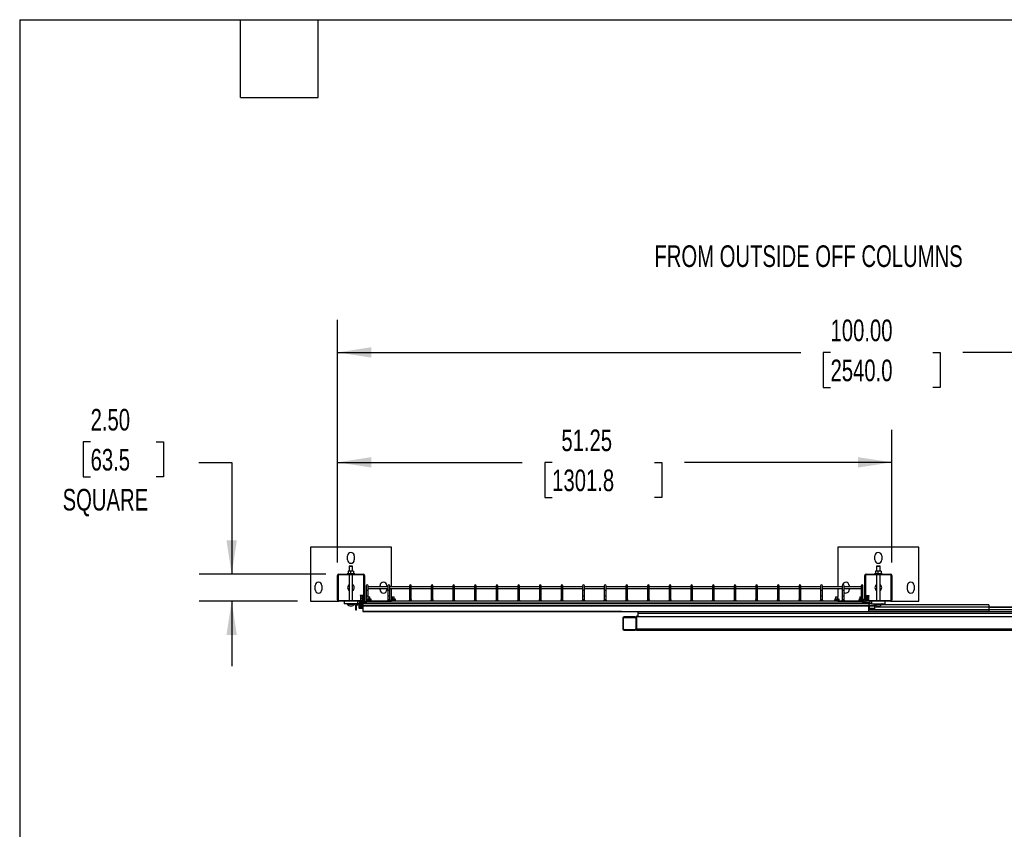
# Model space of a CAD drawing. Header units: inches. Extents: x 0.2 to 10.8, y 0.2 to 8.2.
# Tile 15 of 42: x 0.2 to 4, y 5.1 to 8.2. Entities that reach past the tile are written whole.
import ezdxf

# ---------------------------------------------------------------- set-up
doc = ezdxf.new("R2010")
doc.units = ezdxf.units.IN
doc.header["$MEASUREMENT"] = 0
doc.layers.add('DIMENSIONS', color=140, linetype='Continuous', lineweight=25)
doc.layers.add('TEXT', color=140, linetype='Continuous', lineweight=25)
doc.styles.add('SLDTEXTSTYLE0', font='TXT', dxfattribs={"width": 0.7})
doc.dimstyles.new('SLDDIMSTYLE0', dxfattribs={"dimtxt": 0.084961, "dimasz": 0.13, "dimexe": 0, "dimexo": 0.0625, "dimgap": 0.02124, "dimtad": 0, "dimtih": 1, "dimtoh": 1, "dimlfac": 24, "dimrnd": 1e-09, "dimzin": 12, "dimdsep": 46, "dimtxsty": 'SLDTEXTSTYLE0', "dimsah": 1, "dimcen": 0.09, "dimadec": 0, "dimazin": 3, "dimtfac": 1, "dimtofl": 0, "dimtmove": 0, "dimatfit": 3, "dimfxl": 0, "dimfrac": 2, "dimtolj": 1, "dimtzin": 12, "dimarcsym": 0})
doc.dimstyles.new('SLDDIMSTYLE1', dxfattribs={"dimtxt": 0.084961, "dimasz": 0.13, "dimexe": 0, "dimexo": 0.0625, "dimgap": 0.02124, "dimtad": 0, "dimtih": 1, "dimtoh": 1, "dimlfac": 24, "dimrnd": 1e-09, "dimzin": 4, "dimdsep": 46, "dimtxsty": 'SLDTEXTSTYLE0', "dimsah": 1, "dimcen": 0.09, "dimadec": 0, "dimazin": 1, "dimtfac": 1, "dimtmove": 0, "dimatfit": 0, "dimfxl": 0, "dimfrac": 2, "dimtolj": 1, "dimtzin": 12, "dimarcsym": 0})
doc.dimstyles.new('SLDDIMSTYLE3', dxfattribs={"dimtxt": 0.084961, "dimasz": 0.13, "dimexe": 0, "dimexo": 0.0625, "dimgap": 0.02124, "dimtad": 0, "dimtih": 1, "dimtoh": 1, "dimlfac": 24, "dimrnd": 1e-09, "dimzin": 4, "dimdsep": 46, "dimtxsty": 'SLDTEXTSTYLE0', "dimsah": 1, "dimcen": 0.09, "dimadec": 0, "dimazin": 1, "dimtfac": 1, "dimtofl": 0, "dimtmove": 0, "dimatfit": 3, "dimfxl": 0, "dimfrac": 2, "dimtolj": 1, "dimtzin": 12, "dimarcsym": 0})

# ---------------------------------------------------------------- blocks, each defined once
blk = doc.blocks.new('_D_9')
at = {"layer": 'DIMENSIONS'}
for p, q in [((1.4739, 6.1599), (1.4739, 6.6703)), ((3.6093, 6.1599), (3.6093, 6.6703)), ((1.4739, 6.5453), (2.186, 6.5453)), ((2.3011, 6.5453), (2.2726, 6.5453)), ((2.2726, 6.5453), (2.2726, 6.4103)), ((2.695, 6.5453), (2.7235, 6.5453)), ((2.7235, 6.5453), (2.7235, 6.4103)), ((3.6093, 6.5453), (2.8101, 6.5453)), ((2.2726, 6.4103), (2.3011, 6.4103)), ((2.7235, 6.4103), (2.695, 6.4103))]:
    blk.add_line(p, q, dxfattribs=at)
for points in [[(1.4739, 6.5453), (1.6039, 6.5253), (1.6039, 6.5653)], [(3.6093, 6.5453), (3.4793, 6.5653), (3.4793, 6.5253)]]:
    blk.add_solid(points, dxfattribs=at)
at = {"layer": 'DIMENSIONS', "char_height": 0.08333, "attachment_point": 1, "style": 'SLDTEXTSTYLE0'}
for s, insert in [('51.25', (2.3365, 6.6718)), ('1301.8', (2.3011, 6.5177))]:
    blk.add_mtext(s, dxfattribs=dict(at, insert=insert))
blk = doc.blocks.new('_D_10')
at = {"layer": 'DIMENSIONS'}
for p, q in [((1.4739, 6.1599), (1.4739, 7.0937)), ((5.6405, 6.1599), (5.6405, 7.0937)), ((1.4739, 6.9687), (3.2582, 6.9687)), ((3.3733, 6.9687), (3.3448, 6.9687)), ((3.3448, 6.9687), (3.3448, 6.8337)), ((3.7671, 6.9687), (3.7957, 6.9687)), ((3.7957, 6.9687), (3.7957, 6.8337)), ((5.6405, 6.9687), (3.8823, 6.9687)), ((3.3448, 6.8337), (3.3733, 6.8337)), ((3.7957, 6.8337), (3.7671, 6.8337))]:
    blk.add_line(p, q, dxfattribs=at)
for points in [[(1.4739, 6.9687), (1.6039, 6.9487), (1.6039, 6.9887)], [(5.6405, 6.9687), (5.5105, 6.9887), (5.5105, 6.9487)]]:
    blk.add_solid(points, dxfattribs=at)
at = {"layer": 'DIMENSIONS', "char_height": 0.08333, "attachment_point": 1, "style": 'SLDTEXTSTYLE0'}
for s, insert in [('100.00', (3.3733, 7.0952)), ('2540.0', (3.3733, 6.9411))]:
    blk.add_mtext(s, dxfattribs=dict(at, insert=insert))
blk = doc.blocks.new('_D_11')
at = {"layer": 'DIMENSIONS'}
for p, q in [((0.5232, 6.6248), (0.4947, 6.6248)), ((0.4947, 6.6248), (0.4947, 6.4898)), ((0.7757, 6.6248), (0.8042, 6.6248)), ((0.8042, 6.6248), (0.8042, 6.4898)), ((0.9406, 6.5453), (1.0665, 6.5453)), ((1.0665, 6.5453), (1.0665, 6.1149)), ((0.4947, 6.4898), (0.5232, 6.4898)), ((0.8042, 6.4898), (0.7757, 6.4898)), ((1.4289, 6.1149), (0.9415, 6.1149)), ((1.3197, 6.0107), (0.9415, 6.0107)), ((1.0665, 6.0107), (1.0665, 5.7607))]:
    blk.add_line(p, q, dxfattribs=at)
for points in [[(1.0665, 6.1149), (1.0865, 6.2449), (1.0465, 6.2449)], [(1.0665, 6.0107), (1.0465, 5.8807), (1.0865, 5.8807)]]:
    blk.add_solid(points, dxfattribs=at)
at = {"layer": 'DIMENSIONS', "char_height": 0.08333, "attachment_point": 1, "style": 'SLDTEXTSTYLE0'}
for s, insert in [('2.50', (0.5232, 6.7512)), ('63.5', (0.5232, 6.5972)), ('SQUARE', (0.4153, 6.4431))]:
    blk.add_mtext(s, dxfattribs=dict(at, insert=insert))

msp = doc.modelspace()

# ---------------------------------------------------------------- linework, layer by layer
for p, q in [((1.68219, 6.21904), (1.36969, 6.21904)), ((1.36969, 6.21904), (1.36969, 6.0107)), ((1.51292, 6.16956), (1.51292, 6.18518)), ((1.53897, 6.18518), (1.53897, 6.16956)), ((1.68219, 6.06654), (1.68219, 6.21904)), ((3.71344, 6.21904), (3.40094, 6.21904)), ((3.40094, 6.21904), (3.40094, 6.06654)), ((3.54417, 6.16956), (3.54417, 6.18518)), ((3.57022, 6.18518), (3.57022, 6.16956)), ((3.71344, 6.0107), (3.71344, 6.21904)), ((1.5206, 6.14612), (1.51935, 6.14487)), ((1.51935, 6.14487), (1.51935, 6.12659)), ((1.52594, 6.14487), (1.51935, 6.14487)), ((1.5206, 6.14612), (1.52594, 6.14612)), ((1.52594, 6.14612), (1.53129, 6.14612)), ((1.53254, 6.14487), (1.52594, 6.14487)), ((1.53254, 6.14487), (1.53129, 6.14612)), ((1.53254, 6.12659), (1.53254, 6.14487)), ((3.55185, 6.14612), (3.5506, 6.14487)), ((3.5506, 6.14487), (3.5506, 6.12659)), ((3.55719, 6.14487), (3.5506, 6.14487)), ((3.55185, 6.14612), (3.55719, 6.14612)), ((3.55719, 6.14612), (3.56254, 6.14612)), ((3.56379, 6.14487), (3.55719, 6.14487)), ((3.56379, 6.14487), (3.56254, 6.14612)), ((3.56379, 6.12659), (3.56379, 6.14487)), ((1.47386, 6.0157), (1.47386, 6.10987)), ((1.47628, 6.10987), (1.47628, 6.0157)), ((1.47886, 6.11487), (1.57303, 6.11487)), ((1.57303, 6.11245), (1.47886, 6.11245)), ((1.51162, 6.11654), (1.51162, 6.11487)), ((1.54027, 6.11654), (1.51162, 6.11654)), ((1.52074, 6.12659), (1.51553, 6.12659)), ((1.51553, 6.12566), (1.51553, 6.11654)), ((1.51935, 6.11245), (1.51935, 6.01312)), ((1.53115, 6.12659), (1.52074, 6.12659)), ((1.52594, 6.11654), (1.52594, 6.12566)), ((1.53636, 6.12659), (1.53115, 6.12659)), ((1.53254, 6.01312), (1.53254, 6.11245)), ((1.53636, 6.12566), (1.53636, 6.11654)), ((1.54027, 6.11487), (1.54027, 6.11654)), ((1.57561, 6.0157), (1.57561, 6.10987)), ((1.57803, 6.10987), (1.57803, 6.0157)), ((3.50511, 6.0157), (3.50511, 6.10987)), ((3.50753, 6.10987), (3.50753, 6.0157)), ((3.51011, 6.11487), (3.60428, 6.11487)), ((3.60428, 6.11245), (3.51011, 6.11245)), ((3.54287, 6.11654), (3.54287, 6.11487)), ((3.57152, 6.11654), (3.54287, 6.11654)), ((3.55199, 6.12659), (3.54678, 6.12659)), ((3.54678, 6.12566), (3.54678, 6.11654)), ((3.5506, 6.11245), (3.5506, 6.01312)), ((3.5624, 6.12659), (3.55199, 6.12659)), ((3.55719, 6.11654), (3.55719, 6.12566)), ((3.56761, 6.12659), (3.5624, 6.12659)), ((3.56379, 6.01312), (3.56379, 6.11245)), ((3.56761, 6.12566), (3.56761, 6.11654)), ((3.57152, 6.11487), (3.57152, 6.11654)), ((3.60686, 6.0157), (3.60686, 6.10987)), ((3.60928, 6.10987), (3.60928, 6.0157)), ((1.38792, 6.05498), (1.38792, 6.0706)), ((1.41397, 6.0706), (1.41397, 6.05498)), ((1.58511, 6.06987), (1.58511, 6.0535)), ((1.59178, 6.0535), (1.59178, 6.06987)), ((1.63792, 6.06654), (1.63792, 6.0706)), ((1.66397, 6.0706), (1.66397, 6.06654)), ((1.66844, 6.06987), (1.66844, 6.0535)), ((1.67511, 6.0535), (1.67511, 6.06987)), ((1.75178, 6.06987), (1.75178, 6.0535)), ((1.75844, 6.0535), (1.75844, 6.06987)), ((1.83511, 6.06987), (1.83511, 6.0535)), ((1.84178, 6.0535), (1.84178, 6.06987)), ((1.91844, 6.06987), (1.91844, 6.0535)), ((1.92511, 6.0535), (1.92511, 6.06987)), ((2.00178, 6.06987), (2.00178, 6.0535)), ((2.00844, 6.0535), (2.00844, 6.06987)), ((2.08511, 6.06987), (2.08511, 6.0535)), ((2.09178, 6.0535), (2.09178, 6.06987)), ((2.16844, 6.06987), (2.16844, 6.0535)), ((2.17511, 6.0535), (2.17511, 6.06987)), ((2.25178, 6.06987), (2.25178, 6.0535)), ((2.25844, 6.0535), (2.25844, 6.06987)), ((2.33511, 6.06987), (2.33511, 6.0535)), ((2.34178, 6.0535), (2.34178, 6.06987)), ((2.41844, 6.06987), (2.41844, 6.0535)), ((2.42511, 6.0535), (2.42511, 6.06987)), ((2.50178, 6.06987), (2.50178, 6.0535)), ((2.50844, 6.0535), (2.50844, 6.06987)), ((2.58511, 6.06987), (2.58511, 6.0535)), ((2.59178, 6.0535), (2.59178, 6.06987)), ((2.66844, 6.06987), (2.66844, 6.0535)), ((2.67511, 6.0535), (2.67511, 6.06987)), ((2.75178, 6.06987), (2.75178, 6.0535)), ((2.75844, 6.0535), (2.75844, 6.06987)), ((2.83511, 6.06987), (2.83511, 6.0535)), ((2.84178, 6.0535), (2.84178, 6.06987)), ((2.91844, 6.06987), (2.91844, 6.0535)), ((2.92511, 6.0535), (2.92511, 6.06987)), ((3.00178, 6.06987), (3.00178, 6.0535)), ((3.00844, 6.0535), (3.00844, 6.06987)), ((3.08511, 6.06987), (3.08511, 6.0535)), ((3.09178, 6.0535), (3.09178, 6.06987)), ((3.16844, 6.06987), (3.16844, 6.0535)), ((3.17511, 6.0535), (3.17511, 6.06987)), ((3.25178, 6.06987), (3.25178, 6.0535)), ((3.25844, 6.0535), (3.25844, 6.06987)), ((3.33511, 6.06987), (3.33511, 6.0535)), ((3.34178, 6.0535), (3.34178, 6.06987)), ((3.41844, 6.06987), (3.41844, 6.0535)), ((3.42511, 6.0535), (3.42511, 6.06987)), ((3.44522, 6.0706), (3.44522, 6.06654)), ((3.49136, 6.06987), (3.49136, 6.0535)), ((3.49803, 6.0535), (3.49803, 6.06987)), ((3.66917, 6.05498), (3.66917, 6.0706)), ((3.69522, 6.0706), (3.69522, 6.05498)), ((1.56227, 6.03253), (1.5614, 6.03234)), ((1.5614, 6.03234), (1.56244, 6.02765)), ((1.5714, 6.03234), (1.5614, 6.03234)), ((1.57054, 6.03253), (1.56227, 6.03253)), ((1.5714, 6.03234), (1.57054, 6.03253)), ((1.57091, 6.03008), (1.5714, 6.03234)), ((1.58511, 6.0535), (1.58511, 6.03087)), ((1.58511, 6.0535), (1.58844, 6.0535)), ((1.58511, 6.03087), (1.58511, 6.01441)), ((1.58511, 6.03087), (1.58844, 6.03087)), ((1.58844, 6.0535), (1.59178, 6.0535)), ((1.58844, 6.03087), (1.59178, 6.03087)), ((1.66844, 6.06654), (1.59178, 6.06654)), ((1.59178, 6.05987), (1.66844, 6.05987)), ((1.59178, 6.03087), (1.59178, 6.0535)), ((1.59178, 6.01441), (1.59178, 6.03087)), ((1.63792, 6.05498), (1.63792, 6.05987)), ((1.66397, 6.05987), (1.66397, 6.05498)), ((1.66844, 6.0535), (1.66844, 6.03087)), ((1.66844, 6.0535), (1.67178, 6.0535)), ((1.66844, 6.03087), (1.66844, 6.01441)), ((1.66844, 6.03087), (1.67178, 6.03087)), ((1.67178, 6.0535), (1.67511, 6.0535)), ((1.67178, 6.03087), (1.67511, 6.03087)), ((1.75178, 6.06654), (1.67511, 6.06654)), ((1.67511, 6.05987), (1.75178, 6.05987)), ((1.67511, 6.03087), (1.67511, 6.0535)), ((1.67511, 6.01441), (1.67511, 6.03087)), ((1.68219, 6.01982), (1.68219, 6.05987)), ((1.75178, 6.0535), (1.75178, 6.03087)), ((1.75178, 6.0535), (1.75511, 6.0535)), ((1.75178, 6.03087), (1.75178, 6.01441)), ((1.75178, 6.03087), (1.75511, 6.03087)), ((1.75511, 6.0535), (1.75844, 6.0535)), ((1.75511, 6.03087), (1.75844, 6.03087)), ((1.83511, 6.06654), (1.75844, 6.06654)), ((1.75844, 6.05987), (1.83511, 6.05987)), ((1.75844, 6.03087), (1.75844, 6.0535)), ((1.75844, 6.01441), (1.75844, 6.03087)), ((1.83511, 6.0535), (1.83511, 6.03087)), ((1.83511, 6.0535), (1.83844, 6.0535)), ((1.83511, 6.03087), (1.83511, 6.01441)), ((1.83511, 6.03087), (1.83844, 6.03087)), ((1.83844, 6.0535), (1.84178, 6.0535)), ((1.83844, 6.03087), (1.84178, 6.03087)), ((1.91844, 6.06654), (1.84178, 6.06654)), ((1.84178, 6.05987), (1.91844, 6.05987)), ((1.84178, 6.03087), (1.84178, 6.0535)), ((1.84178, 6.01441), (1.84178, 6.03087)), ((1.91844, 6.0535), (1.91844, 6.03087)), ((1.91844, 6.0535), (1.92178, 6.0535)), ((1.91844, 6.03087), (1.91844, 6.01441)), ((1.91844, 6.03087), (1.92178, 6.03087)), ((1.92178, 6.0535), (1.92511, 6.0535)), ((1.92178, 6.03087), (1.92511, 6.03087)), ((2.00178, 6.06654), (1.92511, 6.06654)), ((1.92511, 6.05987), (2.00178, 6.05987)), ((1.92511, 6.03087), (1.92511, 6.0535)), ((1.92511, 6.01441), (1.92511, 6.03087)), ((2.00178, 6.0535), (2.00178, 6.03087)), ((2.00178, 6.0535), (2.00511, 6.0535)), ((2.00178, 6.03087), (2.00178, 6.01441)), ((2.00178, 6.03087), (2.00511, 6.03087)), ((2.00511, 6.0535), (2.00844, 6.0535)), ((2.00511, 6.03087), (2.00844, 6.03087)), ((2.08511, 6.06654), (2.00844, 6.06654)), ((2.00844, 6.05987), (2.08511, 6.05987)), ((2.00844, 6.03087), (2.00844, 6.0535)), ((2.00844, 6.01441), (2.00844, 6.03087)), ((2.08511, 6.0535), (2.08511, 6.03087)), ((2.08511, 6.0535), (2.08844, 6.0535)), ((2.08511, 6.03087), (2.08511, 6.01441)), ((2.08511, 6.03087), (2.08844, 6.03087)), ((2.08844, 6.0535), (2.09178, 6.0535)), ((2.08844, 6.03087), (2.09178, 6.03087)), ((2.16844, 6.06654), (2.09178, 6.06654)), ((2.09178, 6.05987), (2.16844, 6.05987)), ((2.09178, 6.03087), (2.09178, 6.0535)), ((2.09178, 6.01441), (2.09178, 6.03087)), ((2.16844, 6.0535), (2.16844, 6.03087)), ((2.16844, 6.0535), (2.17178, 6.0535)), ((2.16844, 6.03087), (2.16844, 6.01441)), ((2.16844, 6.03087), (2.17178, 6.03087)), ((2.17178, 6.0535), (2.17511, 6.0535)), ((2.17178, 6.03087), (2.17511, 6.03087)), ((2.25178, 6.06654), (2.17511, 6.06654)), ((2.17511, 6.05987), (2.25178, 6.05987)), ((2.17511, 6.03087), (2.17511, 6.0535)), ((2.17511, 6.01441), (2.17511, 6.03087)), ((2.25178, 6.0535), (2.25178, 6.03087)), ((2.25178, 6.0535), (2.25511, 6.0535)), ((2.25178, 6.03087), (2.25178, 6.01441)), ((2.25178, 6.03087), (2.25511, 6.03087)), ((2.25511, 6.0535), (2.25844, 6.0535)), ((2.25511, 6.03087), (2.25844, 6.03087)), ((2.33511, 6.06654), (2.25844, 6.06654)), ((2.25844, 6.05987), (2.33511, 6.05987)), ((2.25844, 6.03087), (2.25844, 6.0535)), ((2.25844, 6.01441), (2.25844, 6.03087)), ((2.33511, 6.0535), (2.33511, 6.03087)), ((2.33511, 6.0535), (2.33844, 6.0535)), ((2.33511, 6.03087), (2.33511, 6.01441)), ((2.33511, 6.03087), (2.33844, 6.03087)), ((2.33844, 6.0535), (2.34178, 6.0535)), ((2.33844, 6.03087), (2.34178, 6.03087)), ((2.41844, 6.06654), (2.34178, 6.06654)), ((2.34178, 6.05987), (2.41844, 6.05987)), ((2.34178, 6.03087), (2.34178, 6.0535)), ((2.34178, 6.01441), (2.34178, 6.03087)), ((2.41844, 6.0535), (2.41844, 6.03087)), ((2.41844, 6.0535), (2.42178, 6.0535)), ((2.41844, 6.03087), (2.41844, 6.01441)), ((2.41844, 6.03087), (2.42178, 6.03087)), ((2.42178, 6.0535), (2.42511, 6.0535)), ((2.42178, 6.03087), (2.42511, 6.03087)), ((2.50178, 6.06654), (2.42511, 6.06654)), ((2.42511, 6.05987), (2.50178, 6.05987)), ((2.42511, 6.03087), (2.42511, 6.0535)), ((2.42511, 6.01441), (2.42511, 6.03087)), ((2.50178, 6.0535), (2.50178, 6.03087)), ((2.50178, 6.0535), (2.50511, 6.0535)), ((2.50178, 6.03087), (2.50178, 6.01441)), ((2.50178, 6.03087), (2.50511, 6.03087)), ((2.50511, 6.0535), (2.50844, 6.0535)), ((2.50511, 6.03087), (2.50844, 6.03087)), ((2.58511, 6.06654), (2.50844, 6.06654)), ((2.50844, 6.05987), (2.58511, 6.05987)), ((2.50844, 6.03087), (2.50844, 6.0535)), ((2.50844, 6.01441), (2.50844, 6.03087)), ((2.58511, 6.0535), (2.58511, 6.03087)), ((2.58511, 6.0535), (2.58844, 6.0535)), ((2.58511, 6.03087), (2.58511, 6.01441)), ((2.58511, 6.03087), (2.58844, 6.03087)), ((2.58844, 6.0535), (2.59178, 6.0535)), ((2.58844, 6.03087), (2.59178, 6.03087)), ((2.66844, 6.06654), (2.59178, 6.06654)), ((2.59178, 6.05987), (2.66844, 6.05987)), ((2.59178, 6.03087), (2.59178, 6.0535)), ((2.59178, 6.01441), (2.59178, 6.03087)), ((2.66844, 6.0535), (2.66844, 6.03087)), ((2.66844, 6.0535), (2.67178, 6.0535)), ((2.66844, 6.03087), (2.66844, 6.01441)), ((2.66844, 6.03087), (2.67178, 6.03087)), ((2.67178, 6.0535), (2.67511, 6.0535)), ((2.67178, 6.03087), (2.67511, 6.03087)), ((2.75178, 6.06654), (2.67511, 6.06654)), ((2.67511, 6.05987), (2.75178, 6.05987)), ((2.67511, 6.03087), (2.67511, 6.0535)), ((2.67511, 6.01441), (2.67511, 6.03087)), ((2.75178, 6.0535), (2.75178, 6.03087)), ((2.75178, 6.0535), (2.75511, 6.0535)), ((2.75178, 6.03087), (2.75178, 6.01441)), ((2.75178, 6.03087), (2.75511, 6.03087)), ((2.75511, 6.0535), (2.75844, 6.0535)), ((2.75511, 6.03087), (2.75844, 6.03087)), ((2.83511, 6.06654), (2.75844, 6.06654)), ((2.75844, 6.05987), (2.83511, 6.05987)), ((2.75844, 6.03087), (2.75844, 6.0535)), ((2.75844, 6.01441), (2.75844, 6.03087)), ((2.83511, 6.0535), (2.83511, 6.03087)), ((2.83511, 6.0535), (2.83844, 6.0535)), ((2.83511, 6.03087), (2.83511, 6.01441)), ((2.83511, 6.03087), (2.83844, 6.03087)), ((2.83844, 6.0535), (2.84178, 6.0535)), ((2.83844, 6.03087), (2.84178, 6.03087)), ((2.91844, 6.06654), (2.84178, 6.06654)), ((2.84178, 6.05987), (2.91844, 6.05987)), ((2.84178, 6.03087), (2.84178, 6.0535)), ((2.84178, 6.01441), (2.84178, 6.03087)), ((2.91844, 6.0535), (2.91844, 6.03087)), ((2.91844, 6.0535), (2.92178, 6.0535)), ((2.91844, 6.03087), (2.91844, 6.01441)), ((2.91844, 6.03087), (2.92178, 6.03087)), ((2.92178, 6.0535), (2.92511, 6.0535)), ((2.92178, 6.03087), (2.92511, 6.03087)), ((3.00178, 6.06654), (2.92511, 6.06654)), ((2.92511, 6.05987), (3.00178, 6.05987)), ((2.92511, 6.03087), (2.92511, 6.0535)), ((2.92511, 6.01441), (2.92511, 6.03087)), ((3.00178, 6.0535), (3.00178, 6.03087)), ((3.00178, 6.0535), (3.00511, 6.0535)), ((3.00178, 6.03087), (3.00178, 6.01441)), ((3.00178, 6.03087), (3.00511, 6.03087)), ((3.00511, 6.0535), (3.00844, 6.0535)), ((3.00511, 6.03087), (3.00844, 6.03087)), ((3.08511, 6.06654), (3.00844, 6.06654)), ((3.00844, 6.05987), (3.08511, 6.05987)), ((3.00844, 6.03087), (3.00844, 6.0535)), ((3.00844, 6.01441), (3.00844, 6.03087)), ((3.08511, 6.0535), (3.08511, 6.03087)), ((3.08511, 6.0535), (3.08844, 6.0535)), ((3.08511, 6.03087), (3.08511, 6.01441)), ((3.08511, 6.03087), (3.08844, 6.03087)), ((3.08844, 6.0535), (3.09178, 6.0535)), ((3.08844, 6.03087), (3.09178, 6.03087)), ((3.16844, 6.06654), (3.09178, 6.06654)), ((3.09178, 6.05987), (3.16844, 6.05987)), ((3.09178, 6.03087), (3.09178, 6.0535)), ((3.09178, 6.01441), (3.09178, 6.03087)), ((3.16844, 6.0535), (3.16844, 6.03087)), ((3.16844, 6.0535), (3.17178, 6.0535)), ((3.16844, 6.03087), (3.16844, 6.01441)), ((3.16844, 6.03087), (3.17178, 6.03087)), ((3.17178, 6.0535), (3.17511, 6.0535)), ((3.17178, 6.03087), (3.17511, 6.03087)), ((3.25178, 6.06654), (3.17511, 6.06654)), ((3.17511, 6.05987), (3.25178, 6.05987)), ((3.17511, 6.03087), (3.17511, 6.0535)), ((3.17511, 6.01441), (3.17511, 6.03087)), ((3.25178, 6.0535), (3.25178, 6.03087)), ((3.25178, 6.0535), (3.25511, 6.0535)), ((3.25178, 6.03087), (3.25178, 6.01441)), ((3.25178, 6.03087), (3.25511, 6.03087)), ((3.25511, 6.0535), (3.25844, 6.0535)), ((3.25511, 6.03087), (3.25844, 6.03087)), ((3.33511, 6.06654), (3.25844, 6.06654)), ((3.25844, 6.05987), (3.33511, 6.05987)), ((3.25844, 6.03087), (3.25844, 6.0535)), ((3.25844, 6.01441), (3.25844, 6.03087)), ((3.33511, 6.0535), (3.33511, 6.03087)), ((3.33511, 6.0535), (3.33844, 6.0535)), ((3.33511, 6.03087), (3.33511, 6.01441)), ((3.33511, 6.03087), (3.33844, 6.03087)), ((3.33844, 6.0535), (3.34178, 6.0535)), ((3.33844, 6.03087), (3.34178, 6.03087)), ((3.41844, 6.06654), (3.34178, 6.06654)), ((3.34178, 6.05987), (3.41844, 6.05987)), ((3.34178, 6.03087), (3.34178, 6.0535)), ((3.34178, 6.01441), (3.34178, 6.03087)), ((3.40094, 6.05987), (3.40094, 6.0267)), ((3.41844, 6.0535), (3.41844, 6.03087)), ((3.41844, 6.0535), (3.42178, 6.0535)), ((3.41844, 6.03087), (3.41844, 6.01441)), ((3.41844, 6.03087), (3.42178, 6.03087)), ((3.42178, 6.0535), (3.42511, 6.0535)), ((3.42178, 6.03087), (3.42511, 6.03087)), ((3.49136, 6.06654), (3.42511, 6.06654)), ((3.42511, 6.05987), (3.49136, 6.05987)), ((3.42511, 6.03087), (3.42511, 6.0535)), ((3.42511, 6.01441), (3.42511, 6.03087)), ((3.44522, 6.05987), (3.44522, 6.05498)), ((3.49136, 6.0535), (3.49136, 6.03087)), ((3.49136, 6.0535), (3.49469, 6.0535)), ((3.49136, 6.03087), (3.49136, 6.01441)), ((3.49136, 6.03087), (3.49469, 6.03087)), ((3.49469, 6.0535), (3.49803, 6.0535)), ((3.49469, 6.03087), (3.49803, 6.03087)), ((3.49803, 6.03087), (3.49803, 6.0535)), ((3.49803, 6.01441), (3.49803, 6.03087)), ((3.5126, 6.03149), (3.51174, 6.0313)), ((3.51174, 6.0313), (3.512, 6.03008)), ((3.52174, 6.0313), (3.51174, 6.0313)), ((3.52087, 6.03149), (3.5126, 6.03149)), ((3.5207, 6.02661), (3.52174, 6.0313)), ((3.52174, 6.0313), (3.52087, 6.03149)), ((1.36969, 6.0107), (1.47886, 6.0107)), ((1.47886, 6.01312), (1.57303, 6.01312)), ((1.57303, 6.0107), (1.47886, 6.0107)), ((1.4999, 6.0107), (1.4999, 6.00029)), ((1.55199, 6.00029), (1.4999, 6.00029)), ((1.51118, 5.99903), (1.52594, 5.99903)), ((1.52594, 5.99903), (1.54071, 5.99903)), ((1.54288, 5.9938), (1.54288, 5.97789)), ((1.54676, 5.97789), (1.54676, 5.99641)), ((1.54676, 5.99641), (1.5715, 5.99641)), ((1.55199, 6.00029), (1.55199, 6.0107)), ((1.5715, 6.00029), (1.55199, 6.00029)), ((1.55724, 6.0107), (1.55724, 6.0055)), ((1.58511, 6.0055), (1.55724, 6.0055)), ((1.55828, 5.99478), (1.55828, 5.99228)), ((1.5613, 5.99641), (1.5613, 5.99476)), ((1.56244, 6.02765), (1.56565, 6.02765)), ((1.5625, 6.02709), (1.5625, 6.01312)), ((1.56565, 6.02709), (1.5625, 6.02709)), ((1.57124, 6.03008), (1.56565, 6.03008)), ((1.56565, 6.02086), (1.56565, 6.03008)), ((1.56565, 6.01362), (1.56565, 6.02086)), ((1.57124, 6.02086), (1.56565, 6.02086)), ((1.56565, 6.01362), (1.57125, 6.01362)), ((1.56565, 6.01312), (1.56565, 6.01362)), ((1.56641, 5.99447), (1.5664, 5.99447)), ((1.57124, 6.02086), (1.57124, 6.03008)), ((1.57124, 6.01387), (1.57124, 6.02086)), ((3.53115, 6.00029), (1.5715, 6.00029)), ((1.5715, 6.00029), (1.5715, 5.99381)), ((1.5715, 5.99381), (3.52079, 5.99381)), ((1.5715, 5.9916), (1.5715, 5.99381)), ((1.57493, 6.01108), (1.68224, 6.01108)), ((1.58454, 6.01375), (1.58454, 6.01108)), ((1.58518, 6.01375), (1.58454, 6.01375)), ((3.49803, 6.01108), (1.58511, 6.01108)), ((1.58511, 6.01108), (1.58511, 6.00441)), ((1.58511, 6.00441), (3.49803, 6.00441)), ((1.60537, 6.01375), (1.59171, 6.01375)), ((1.59178, 6.02735), (1.59496, 6.02735)), ((1.59496, 6.02651), (1.59178, 6.02651)), ((1.59178, 6.01982), (1.59886, 6.01982)), ((1.59178, 6.01969), (1.59496, 6.01912)), ((1.59496, 6.02735), (1.59822, 6.02735)), ((1.59905, 6.02651), (1.59496, 6.02651)), ((1.59496, 6.01912), (1.59496, 6.01375)), ((1.59905, 6.02651), (1.59822, 6.02735)), ((1.59886, 6.01982), (1.60277, 6.01982)), ((1.59905, 6.01982), (1.59905, 6.02651)), ((1.60277, 6.01912), (1.60277, 6.01375)), ((1.60537, 6.01108), (1.60537, 6.01375)), ((1.67829, 6.01375), (1.67829, 6.01108)), ((1.69912, 6.01375), (1.67829, 6.01375)), ((1.68089, 6.01982), (1.6848, 6.01982)), ((1.68089, 6.01912), (1.68089, 6.01375)), ((1.68544, 6.02735), (1.68461, 6.02651)), ((1.68461, 6.02651), (1.68461, 6.01982)), ((1.68871, 6.02651), (1.68461, 6.02651)), ((1.6848, 6.01982), (1.69261, 6.01982)), ((1.68544, 6.02735), (1.68871, 6.02735)), ((1.68871, 6.02735), (1.69197, 6.02735)), ((1.6928, 6.02651), (1.68871, 6.02651)), ((1.68871, 6.01912), (1.68871, 6.01375)), ((1.6928, 6.02651), (1.69197, 6.02735)), ((1.69261, 6.01982), (1.69652, 6.01982)), ((1.6928, 6.01982), (1.6928, 6.02651)), ((1.69652, 6.01912), (1.69652, 6.01375)), ((1.69912, 6.01108), (1.69912, 6.01375)), ((1.71865, 6.00029), (1.71865, 6.00441)), ((3.36449, 6.00441), (3.36449, 6.00029)), ((3.38662, 6.01375), (3.38662, 6.01108)), ((3.40746, 6.01375), (3.38662, 6.01375)), ((3.38923, 6.01982), (3.39313, 6.01982)), ((3.38923, 6.01912), (3.38923, 6.01375)), ((3.39378, 6.02735), (3.39294, 6.02651)), ((3.39294, 6.02651), (3.39294, 6.01982)), ((3.40113, 6.02651), (3.39294, 6.02651)), ((3.39313, 6.01982), (3.40094, 6.01982)), ((3.39378, 6.02735), (3.4003, 6.02735)), ((3.39704, 6.01912), (3.39704, 6.01375)), ((3.40113, 6.02651), (3.4003, 6.02735)), ((3.4009, 6.01108), (3.50821, 6.01108)), ((3.40094, 6.01982), (3.40485, 6.01982)), ((3.40113, 6.01982), (3.40113, 6.02651)), ((3.40485, 6.01912), (3.40485, 6.01375)), ((3.40746, 6.01108), (3.40746, 6.01375)), ((3.48037, 6.01375), (3.48037, 6.01108)), ((3.49143, 6.01375), (3.48037, 6.01375)), ((3.48298, 6.01982), (3.48688, 6.01982)), ((3.48298, 6.01912), (3.48298, 6.01375)), ((3.48753, 6.02735), (3.48669, 6.02651)), ((3.48669, 6.02651), (3.48669, 6.01982)), ((3.49136, 6.02651), (3.48669, 6.02651)), ((3.48688, 6.01982), (3.49136, 6.01982)), ((3.48753, 6.02735), (3.49079, 6.02735)), ((3.49079, 6.02735), (3.49136, 6.02735)), ((3.49079, 6.01912), (3.49136, 6.01922)), ((3.49079, 6.01912), (3.49079, 6.01375)), ((3.50121, 6.01375), (3.49796, 6.01375)), ((3.49803, 6.01982), (3.4986, 6.01982)), ((3.49803, 6.01922), (3.4986, 6.01912)), ((3.49803, 6.00441), (3.49803, 6.01108)), ((3.49803, 6.0055), (3.5259, 6.0055)), ((3.4986, 6.01912), (3.4986, 6.01375)), ((3.50121, 6.01108), (3.50121, 6.01375)), ((3.51011, 6.01312), (3.60428, 6.01312)), ((3.60428, 6.0107), (3.51011, 6.0107)), ((3.51189, 6.01362), (3.51749, 6.01362)), ((3.51749, 6.03008), (3.5119, 6.03008)), ((3.5119, 6.03008), (3.5119, 6.02086)), ((3.5119, 6.02086), (3.5119, 6.01387)), ((3.5119, 6.02086), (3.51749, 6.02086)), ((3.51749, 6.02086), (3.51749, 6.03008)), ((3.51749, 6.02661), (3.5207, 6.02661)), ((3.52064, 6.02605), (3.51749, 6.02605)), ((3.51749, 6.01362), (3.51749, 6.02086)), ((3.51749, 6.01312), (3.51749, 6.01362)), ((3.52064, 6.01312), (3.52064, 6.02605)), ((3.52329, 5.99641), (3.52079, 5.99641)), ((3.52079, 5.99381), (3.52079, 5.99641)), ((3.52079, 5.99381), (3.52079, 5.9916)), ((3.52329, 5.99381), (3.52329, 5.99641)), ((3.52329, 5.99381), (3.54287, 5.99381)), ((3.52329, 5.99381), (3.52329, 5.9916)), ((3.5259, 6.0055), (3.5259, 6.0107)), ((3.53115, 6.0107), (3.53115, 6.00029)), ((3.53115, 6.00029), (3.58324, 6.00029)), ((3.54243, 5.99903), (3.55719, 5.99903)), ((3.54287, 6.00028), (3.54287, 6.00029)), ((3.54287, 5.99381), (3.54287, 5.99861)), ((3.54566, 5.99641), (3.54287, 5.99641)), ((3.54287, 5.99381), (3.54287, 5.9916)), ((3.55719, 5.99903), (3.57196, 5.99903)), ((3.98303, 5.99641), (3.56873, 5.99641)), ((3.58324, 6.00029), (3.58324, 6.0107)), ((3.60428, 6.0107), (3.71344, 6.0107)), ((3.98303, 5.99641), (3.98303, 5.98925)), ((1.54288, 5.97789), (1.54676, 5.97789)), ((1.55588, 5.99091), (1.55588, 5.98559)), ((1.56114, 5.99091), (1.55588, 5.99091)), ((1.55588, 5.98559), (1.55794, 5.9844)), ((1.55794, 5.9844), (1.5715, 5.9844)), ((1.56114, 5.99091), (1.56114, 5.98559)), ((1.5715, 5.99091), (1.56114, 5.99091)), ((1.5613, 5.99211), (1.5613, 5.99091)), ((3.52079, 5.9916), (1.5715, 5.9916)), ((1.5715, 5.9916), (1.5715, 5.97112)), ((1.5715, 5.97112), (3.52079, 5.97112)), ((1.5715, 5.97112), (1.5715, 5.97111)), ((2.56832, 5.97111), (1.5715, 5.97111)), ((2.56832, 5.97111), (2.56832, 5.96991)), ((4.52928, 5.96991), (2.56832, 5.96991)), ((2.63084, 5.96991), (2.63084, 5.96481)), ((2.63084, 5.96481), (2.63084, 5.95058)), ((2.63084, 5.96481), (4.56834, 5.96481)), ((3.52079, 5.97112), (3.52079, 5.9916)), ((3.52079, 5.98925), (3.52329, 5.98925)), ((3.52305, 5.97763), (3.52079, 5.97763)), ((3.52079, 5.97158), (3.98303, 5.97158)), ((3.54287, 5.9916), (3.52329, 5.9916)), ((3.52329, 5.98317), (3.52329, 5.9916)), ((3.52329, 5.98317), (3.54287, 5.98317)), ((3.52329, 5.97779), (3.52329, 5.98317)), ((3.54287, 5.97779), (3.52329, 5.97779)), ((3.54287, 5.9916), (3.54287, 5.98317)), ((3.54287, 5.98925), (3.98303, 5.98925)), ((3.54287, 5.98317), (3.54287, 5.97779)), ((3.98303, 5.97763), (3.54311, 5.97763)), ((3.98303, 5.98949), (4.52928, 5.98949)), ((3.98303, 5.98925), (3.98303, 5.97763)), ((3.98303, 5.98711), (4.52928, 5.98711)), ((3.98303, 5.97763), (3.98303, 5.97158)), ((4.52928, 5.97744), (3.98303, 5.97745)), ((2.57355, 5.94547), (2.57355, 5.9036)), ((2.57605, 5.9036), (2.57605, 5.94547)), ((2.62053, 5.95058), (2.57866, 5.95058)), ((2.57866, 5.94808), (2.62053, 5.94808)), ((2.62314, 5.94547), (2.62314, 5.9036)), ((2.62564, 5.95358), (2.62564, 5.95058)), ((2.62864, 5.95358), (2.62564, 5.95358)), ((2.62564, 5.95058), (2.62564, 5.90329)), ((4.57355, 5.95058), (2.62564, 5.95058)), ((2.62564, 5.9036), (2.62564, 5.94547)), ((2.62864, 5.95058), (2.62864, 5.95358)), ((2.57866, 5.90099), (2.62053, 5.90099)), ((2.57866, 5.89849), (2.62053, 5.89849)), ((4.57355, 5.90329), (2.62564, 5.90329)), ((2.62564, 5.90329), (2.62564, 5.89849)), ((2.62564, 5.89849), (4.57355, 5.89849))]:
    msp.add_line(p, q)
at = {"flags": 128}
for points in [[(1.57125, 6.01362), (1.57131, 6.01324), (1.57134, 6.01312)], [(3.51189, 6.01362), (3.51183, 6.01323), (3.5118, 6.01312)]]:
    msp.add_lwpolyline(points, dxfattribs=at)
for centre in [(1.58844, 6.01441), (1.67178, 6.01441), (1.75511, 6.01441), (1.83844, 6.01441), (1.92178, 6.01441), (2.00511, 6.01441), (2.08844, 6.01441), (2.17178, 6.01441), (2.25511, 6.01441), (2.33844, 6.01441), (2.42178, 6.01441), (2.50511, 6.01441), (2.58844, 6.01441), (2.67178, 6.01441), (2.75511, 6.01441), (2.83844, 6.01441), (2.92178, 6.01441), (3.00511, 6.01441), (3.08844, 6.01441), (3.17178, 6.01441), (3.25511, 6.01441), (3.33844, 6.01441), (3.42178, 6.01441), (3.49469, 6.01441)]:
    msp.add_circle(centre, 0.00333)
for centre, radius, start, end in [((1.52594, 6.18518), 0.01302, 0, 180), ((3.55719, 6.18518), 0.01302, 0, 180), ((1.52594, 6.16956), 0.01302, 180, 0), ((3.55719, 6.16956), 0.01302, 180, 0), ((1.47886, 6.10987), 0.005, 90, 180), ((1.47886, 6.10987), 0.00258, 90, 180), ((1.57303, 6.10987), 0.005, 0, 90), ((1.57303, 6.10987), 0.00258, 0, 90), ((3.51011, 6.10987), 0.005, 90, 180), ((3.51011, 6.10987), 0.00258, 90, 180), ((3.60428, 6.10987), 0.005, 0, 90), ((3.60428, 6.10987), 0.00258, 0, 90), ((1.40094, 6.0706), 0.01302, 0, 180), ((1.52594, 6.06279), 0.01302, 120.41262, 239.58738), ((1.52594, 6.06279), 0.01302, 300.41262, 59.58738), ((1.58844, 6.06987), 0.00333, 90, 180), ((1.58844, 6.06987), 0.00333, 0, 90), ((1.65094, 6.0706), 0.01302, 0, 180), ((1.67178, 6.06987), 0.00333, 90, 180), ((1.67178, 6.06987), 0.00333, 0, 90), ((1.75511, 6.06987), 0.00333, 90, 180), ((1.75511, 6.06987), 0.00333, 0, 90), ((1.83844, 6.06987), 0.00333, 90, 180), ((1.83844, 6.06987), 0.00333, 0, 90), ((1.92178, 6.06987), 0.00333, 90, 180), ((1.92178, 6.06987), 0.00333, 0, 90), ((2.00511, 6.06987), 0.00333, 90, 180), ((2.00511, 6.06987), 0.00333, 0, 90), ((2.08844, 6.06987), 0.00333, 90, 180), ((2.08844, 6.06987), 0.00333, 0, 90), ((2.17178, 6.06987), 0.00333, 90, 180), ((2.17178, 6.06987), 0.00333, 0, 90), ((2.25511, 6.06987), 0.00333, 90, 180), ((2.25511, 6.06987), 0.00333, 0, 90), ((2.33844, 6.06987), 0.00333, 90, 180), ((2.33844, 6.06987), 0.00333, 0, 90), ((2.42178, 6.06987), 0.00333, 90, 180), ((2.42178, 6.06987), 0.00333, 0, 90), ((2.50511, 6.06987), 0.00333, 90, 180), ((2.50511, 6.06987), 0.00333, 0, 90), ((2.58844, 6.06987), 0.00333, 90, 180), ((2.58844, 6.06987), 0.00333, 0, 90), ((2.67178, 6.06987), 0.00333, 90, 180), ((2.67178, 6.06987), 0.00333, 0, 90), ((2.75511, 6.06987), 0.00333, 90, 180), ((2.75511, 6.06987), 0.00333, 0, 90), ((2.83844, 6.06987), 0.00333, 90, 180), ((2.83844, 6.06987), 0.00333, 0, 90), ((2.92178, 6.06987), 0.00333, 90, 180), ((2.92178, 6.06987), 0.00333, 0, 90), ((3.00511, 6.06987), 0.00333, 90, 180), ((3.00511, 6.06987), 0.00333, 0, 90), ((3.08844, 6.06987), 0.00333, 90, 180), ((3.08844, 6.06987), 0.00333, 0, 90), ((3.17178, 6.06987), 0.00333, 90, 180), ((3.17178, 6.06987), 0.00333, 0, 90), ((3.25511, 6.06987), 0.00333, 90, 180), ((3.25511, 6.06987), 0.00333, 0, 90), ((3.33844, 6.06987), 0.00333, 90, 180), ((3.33844, 6.06987), 0.00333, 0, 90), ((3.42178, 6.06987), 0.00333, 90, 180), ((3.43219, 6.0706), 0.01302, 0, 173.61105), ((3.42178, 6.06987), 0.00333, 0, 90), ((3.49469, 6.06987), 0.00333, 90, 180), ((3.49469, 6.06987), 0.00333, 0, 90), ((3.55719, 6.06279), 0.01302, 120.41262, 239.58738), ((3.55719, 6.06279), 0.01302, 300.41262, 59.58738), ((3.68219, 6.0706), 0.01302, 0, 180), ((1.40094, 6.05498), 0.01302, 180, 0), ((1.65094, 6.05498), 0.01302, 180, 0), ((3.43219, 6.05498), 0.01302, 237.04365, 0), ((3.68219, 6.05498), 0.01302, 180, 0), ((1.47886, 6.0157), 0.005, 180, 270), ((1.47886, 6.0157), 0.00258, 180, 270), ((1.5117, 5.99955), 0.000733, 90, 225.23467), ((1.52594, 6.01392), 0.02096, 225.23467, 270), ((1.52594, 6.01392), 0.02096, 270, 314.76533), ((1.54019, 5.99955), 0.000733, 314.76533, 90), ((1.54937, 5.9938), 0.00648, 90, 180), ((1.55989, 6.02709), 0.0026, 0, 12.41729), ((1.57303, 6.0157), 0.00258, 270, 0), ((1.57303, 6.0157), 0.005, 270, 0), ((3.51011, 6.0157), 0.005, 180, 270), ((3.51011, 6.0157), 0.00258, 180, 270), ((3.52325, 6.02605), 0.0026, 167.58271, 180), ((3.54295, 5.99955), 0.000733, 90, 225.23467), ((3.55719, 6.01392), 0.02096, 225.23467, 270), ((3.55719, 6.01392), 0.02096, 270, 314.76533), ((3.57144, 5.99955), 0.000733, 314.76533, 90), ((3.60428, 6.0157), 0.005, 270, 0), ((3.60428, 6.0157), 0.00258, 270, 0), ((2.57866, 5.94547), 0.0051, 90, 180), ((2.57866, 5.94547), 0.0026, 90, 180), ((2.62053, 5.94547), 0.0051, 0, 90), ((2.62053, 5.94547), 0.0026, 0, 90), ((2.57866, 5.9036), 0.0051, 180, 270), ((2.57866, 5.9036), 0.0026, 180, 270), ((2.62053, 5.9036), 0.0051, 270, 0), ((2.62053, 5.9036), 0.0026, 270, 0)]:
    msp.add_arc(centre, radius, start, end)
for points in [[(1.52074, 6.12659), (1.51896, 6.12659), (1.51723, 6.12623), (1.51553, 6.12566)], [(1.51553, 6.12566), (1.51553, 6.12623), (1.51553, 6.12659), (1.51553, 6.12659)], [(1.52594, 6.12566), (1.52424, 6.12623), (1.52251, 6.12659), (1.52074, 6.12659)], [(1.53115, 6.12659), (1.52938, 6.12659), (1.52765, 6.12623), (1.52594, 6.12566)], [(1.53636, 6.12566), (1.53466, 6.12623), (1.53293, 6.12659), (1.53115, 6.12659)], [(1.53636, 6.12659), (1.53636, 6.12659), (1.53636, 6.12623), (1.53636, 6.12566)], [(3.55199, 6.12659), (3.55021, 6.12659), (3.54848, 6.12623), (3.54678, 6.12566)], [(3.54678, 6.12566), (3.54678, 6.12623), (3.54678, 6.12659), (3.54678, 6.12659)], [(3.55719, 6.12566), (3.55549, 6.12623), (3.55376, 6.12659), (3.55199, 6.12659)], [(3.5624, 6.12659), (3.56063, 6.12659), (3.5589, 6.12623), (3.55719, 6.12566)], [(3.56761, 6.12566), (3.56591, 6.12623), (3.56418, 6.12659), (3.5624, 6.12659)], [(3.56761, 6.12659), (3.56761, 6.12659), (3.56761, 6.12623), (3.56761, 6.12566)], [(1.57125, 6.01362), (1.57124, 6.0137), (1.57124, 6.01379), (1.57124, 6.01387)], [(1.59496, 6.01912), (1.59623, 6.01955), (1.59753, 6.01982), (1.59886, 6.01982)], [(1.59886, 6.01982), (1.60019, 6.01982), (1.60149, 6.01955), (1.60277, 6.01912)], [(1.60277, 6.01912), (1.60277, 6.01955), (1.60277, 6.01982), (1.60277, 6.01982)], [(1.68089, 6.01912), (1.68217, 6.01955), (1.68347, 6.01982), (1.6848, 6.01982)], [(1.68089, 6.01982), (1.68089, 6.01982), (1.68089, 6.01955), (1.68089, 6.01912)], [(1.6848, 6.01982), (1.68613, 6.01982), (1.68743, 6.01955), (1.68871, 6.01912)], [(1.68871, 6.01912), (1.68998, 6.01955), (1.69128, 6.01982), (1.69261, 6.01982)], [(1.69261, 6.01982), (1.69394, 6.01982), (1.69524, 6.01955), (1.69652, 6.01912)], [(1.69652, 6.01912), (1.69652, 6.01955), (1.69652, 6.01982), (1.69652, 6.01982)], [(3.38923, 6.01912), (3.3905, 6.01955), (3.3918, 6.01982), (3.39313, 6.01982)], [(3.38923, 6.01982), (3.38923, 6.01982), (3.38923, 6.01955), (3.38923, 6.01912)], [(3.39313, 6.01982), (3.39447, 6.01982), (3.39576, 6.01955), (3.39704, 6.01912)], [(3.39704, 6.01912), (3.39831, 6.01955), (3.39961, 6.01982), (3.40094, 6.01982)], [(3.40094, 6.01982), (3.40228, 6.01982), (3.40357, 6.01955), (3.40485, 6.01912)], [(3.40485, 6.01912), (3.40485, 6.01955), (3.40485, 6.01982), (3.40485, 6.01982)], [(3.48298, 6.01912), (3.48425, 6.01955), (3.48555, 6.01982), (3.48688, 6.01982)], [(3.48298, 6.01982), (3.48298, 6.01982), (3.48298, 6.01955), (3.48298, 6.01912)], [(3.48688, 6.01982), (3.48822, 6.01982), (3.48951, 6.01955), (3.49079, 6.01912)], [(3.4986, 6.01912), (3.4986, 6.01955), (3.4986, 6.01982), (3.4986, 6.01982)], [(3.5119, 6.01387), (3.5119, 6.01379), (3.5119, 6.0137), (3.51189, 6.01362)]]:
    msp.add_open_spline(points, degree=3)
for points, knots in [([(1.5715, 5.99433), (1.57124, 5.99434), (1.57033, 5.99437), (1.56849, 5.99442), (1.5661, 5.99448), (1.56366, 5.99454), (1.56123, 5.9946), (1.55938, 5.99467), (1.55833, 5.99474), (1.55817, 5.9948), (1.55899, 5.99487), (1.56013, 5.99492), (1.56112, 5.99495), (1.56135, 5.99496)], [0, 0, 0, 0, 0.0414497, 0.1485698, 0.2188927, 0.3260106, 0.4331311, 0.5402542, 0.6473743, 0.7544991, 0.861619, 0.9687433, 1, 1, 1, 1]), ([(1.55838, 5.99228), (1.55835, 5.99227), (1.55824, 5.99224), (1.559, 5.99219), (1.56057, 5.99212), (1.56286, 5.99206), (1.56493, 5.992), (1.56703, 5.99195), (1.56909, 5.9919), (1.57088, 5.99186), (1.57149, 5.99183), (1.5715, 5.99183)], [0, 0, 0, 0, 0.051717, 0.2017607, 0.3518081, 0.5018527, 0.6518961, 0.6985111, 0.8485511, 0.9985944, 1, 1, 1, 1]), ([(1.5664, 5.99447), (1.56587, 5.99449), (1.56475, 5.99453), (1.56321, 5.9946), (1.562, 5.99466), (1.56128, 5.99473), (1.56126, 5.99477), (1.56125, 5.99478)], [0, 0, 0, 0, 0.1953083, 0.4102416, 0.6251937, 0.8401271, 1, 1, 1, 1]), ([(1.56114, 5.98559), (1.56028, 5.9851), (1.55941, 5.98478), (1.55829, 5.98478), (1.55807, 5.9848), (1.55762, 5.98487), (1.5574, 5.98493), (1.55674, 5.98514), (1.55631, 5.98534), (1.55588, 5.98559)], [0, 0, 0, 0, 0.5, 0.5, 0.625, 0.625, 0.75, 0.75, 1, 1, 1, 1]), ([(1.57167, 5.98559), (1.56995, 5.9851), (1.5682, 5.98478), (1.56597, 5.98478), (1.56552, 5.9848), (1.56463, 5.98487), (1.56419, 5.98493), (1.56287, 5.98514), (1.562, 5.98534), (1.56114, 5.98559)], [0, 0, 0, 0, 0.5, 0.5, 0.625, 0.625, 0.75, 0.75, 1, 1, 1, 1]), ([(1.5715, 5.99169), (1.57147, 5.9917), (1.57137, 5.99173), (1.57063, 5.99179), (1.56935, 5.99185), (1.56786, 5.99192), (1.56683, 5.99195), (1.5664, 5.99197), (1.5664, 5.99197)], [0, 0, 0, 0, 0.1141126, 0.3505664, 0.5870462, 0.8235037, 0.9995517, 1, 1, 1, 1])]:
    msp.add_open_spline(points, degree=3, knots=knots)
at = {"layer": 'TEXT'}
for p, q in [((0.25, 8.25), (10.75, 8.25)), ((0.25, 8.25), (0.25, 0.25)), ((1.1, 7.95), (1.1, 8.25)), ((1.4, 7.95), (1.4, 8.25)), ((1.1, 7.95), (1.4, 7.95))]:
    msp.add_line(p, q, dxfattribs=at)

# ---------------------------------------------------------------- texts
at = {"layer": 'DIMENSIONS', "insert": (2.6949, 7.38103), "char_height": 0.0833333, "attachment_point": 1, "style": 'SLDTEXTSTYLE0'}
msp.add_mtext('FROM OUTSIDE OFF COLUMNS', dxfattribs=at)

# ---------------------------------------------------------------- dimensions: what is measured, and where the dimension line sits
at = {"layer": 'DIMENSIONS'}
for base, p2, dimstyle, picture, middle in [((5.64053, 6.96871), (5.64053, 6.10987), 'SLDDIMSTYLE3', '_D_10', (3.57022, 6.96871)), ((3.60928, 6.54531), (3.60928, 6.10987), 'SLDDIMSTYLE0', '_D_9', (2.49804, 6.54531))]:
    dim = msp.add_linear_dim(base=base, p1=(1.47386, 6.10987), p2=p2, dimstyle=dimstyle, dxfattribs=at)
    dim.commit()
    dim.dimension.update_dxf_attribs({"geometry": picture, "text_midpoint": middle, "dimtype": 160})
dim = msp.add_linear_dim(base=(1.06652, 6.0107), p1=(1.47886, 6.11487), p2=(1.36969, 6.0107), angle=90, text='<>\\PSQUARE', dimstyle='SLDDIMSTYLE1', dxfattribs=at)
dim.commit()
dim.dimension.update_dxf_attribs({"geometry": '_D_11', "text_midpoint": (1.06652, 6.54531), "dimtype": 160})

doc.saveas('drawing.dxf')
